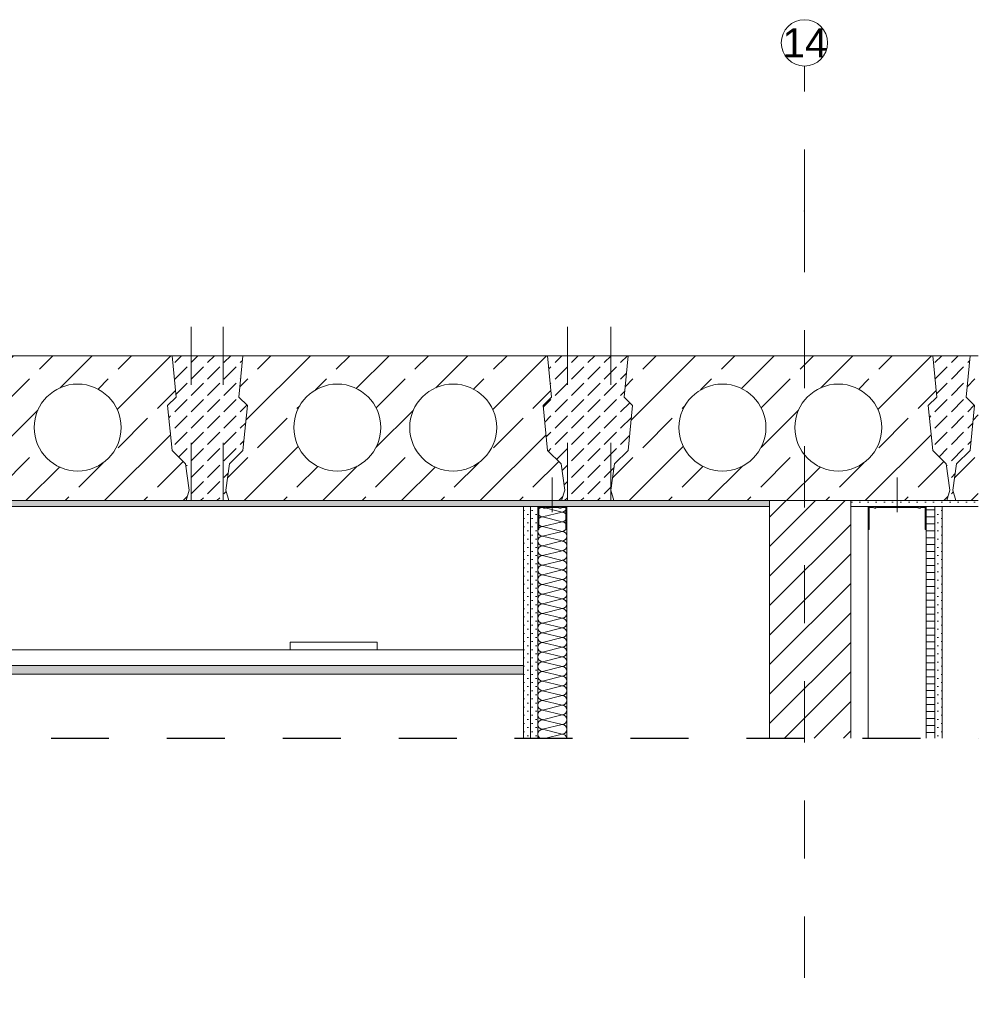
# Model space of a CAD drawing. Header units: metres. Extents: x 39.6 to 62.6, y -3.3 to 8.
# Tile 36 of 48: x 46 to 47.6, y 6.3 to 8. Entities that reach past the tile are written whole.
import ezdxf

# ---------------------------------------------------------------- set-up
doc = ezdxf.new("R2010")
doc.units = ezdxf.units.M
doc.header["$MEASUREMENT"] = 0
for name, pattern in [('Achse', [0.08, 0.04, -0.02, 0, -0.02]), ('Schnittlinie', [0.12, 0.06, -0.03, 0, -0.03]), ('Strichlinie doppelt', [0.218722, 0.105833, -0.042333, 0.028222, -0.042333]), ('Wipeout_Contour', [1, 0, -1])]:
    doc.linetypes.add(name, pattern=pattern)
for name, color, linetype in [('301 - Elemente.Linie', 7, 'Continuous'), ('302 - Elemente.Schraffur', 7, 'Continuous'), ('451 - Universal.Achsen Raster', 7, 'Continuous'), ('603 - Struktur.Bodenplatte_ Decke Roh', 7, 'Continuous'), ('605 - Struktur.Wand Innen', 7, 'Continuous'), ('660 - Unterkonstruktion.Trockenbau', 7, 'Continuous'), ('Neubau_606 - Struktur.Wand Innen Ausbau', 7, 'Continuous'), ('Neubau_651 - Abdeckung.Decke abgehängt_ bekleidet', 7, 'Continuous'), ('Neubau_660 - Unterkonstruktion.Trockenbau', 7, 'Continuous'), ('Neubau_804 - HKLSE.Elektrik', 7, 'Continuous')]:
    doc.layers.add(name, color=color, linetype=linetype)
doc.styles.add('ERSTELLTER_STIL_1', font='txt')
pattern_1 = [(45, (0, 0), (-0.0070710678, 0.0070710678), [0, -0.01])]

# ---------------------------------------------------------------- blocks, each defined once
blk = doc.blocks.new('*X16')
at = {"layer": 'Neubau_606 - Struktur.Wand Innen Ausbau', "color": 1, "linetype": 'Continuous', "lineweight": 5}
for p, q in [((46.8839, 7.17), (46.8783, 7.1686)), ((46.9117, 7.1603), (46.8783, 7.1686)), ((46.9117, 7.1603), (46.8783, 7.1519)), ((46.9117, 7.1436), (46.8783, 7.1519)), ((46.9117, 7.1436), (46.8783, 7.1353)), ((46.9117, 7.1269), (46.8783, 7.1353)), ((46.9117, 7.1269), (46.8783, 7.1186)), ((46.9117, 7.1103), (46.8783, 7.1186)), ((46.9117, 7.1103), (46.8783, 7.1019)), ((46.9117, 7.0936), (46.8783, 7.1019)), ((46.9117, 7.0936), (46.8783, 7.0853)), ((46.9117, 7.0769), (46.8783, 7.0853)), ((46.9117, 7.0769), (46.8783, 7.0686)), ((46.9117, 7.0603), (46.8783, 7.0686)), ((46.9117, 7.0603), (46.8783, 7.0519)), ((46.9117, 7.0436), (46.8783, 7.0519)), ((46.9117, 7.0436), (46.8783, 7.0353)), ((46.9117, 7.0269), (46.8783, 7.0353)), ((46.9117, 7.0269), (46.8783, 7.0186)), ((46.9117, 7.0103), (46.8783, 7.0186)), ((46.9117, 7.0103), (46.8783, 7.0019)), ((46.9117, 6.9936), (46.8783, 7.0019)), ((46.9117, 6.9936), (46.8783, 6.9853)), ((46.9117, 6.9769), (46.8783, 6.9853)), ((46.9117, 6.9769), (46.8783, 6.9686)), ((46.9117, 6.9603), (46.8783, 6.9686)), ((46.9117, 6.9603), (46.8783, 6.9519)), ((46.9117, 6.9436), (46.8783, 6.9519)), ((46.9117, 6.9436), (46.8783, 6.9353)), ((46.9117, 6.9269), (46.8783, 6.9353)), ((46.9117, 6.9269), (46.8783, 6.9186)), ((46.9117, 6.9103), (46.8783, 6.9186)), ((46.9117, 6.9103), (46.8783, 6.9019)), ((46.9117, 6.8936), (46.8783, 6.9019)), ((46.9117, 6.8936), (46.8783, 6.8853)), ((46.9117, 6.8769), (46.8783, 6.8853)), ((46.9117, 6.8769), (46.8783, 6.8686)), ((46.9117, 6.8603), (46.8783, 6.8686)), ((46.9117, 6.8603), (46.8783, 6.8519)), ((46.9117, 6.8436), (46.8783, 6.8519)), ((46.9117, 6.8436), (46.8783, 6.8353)), ((46.9117, 6.8269), (46.8783, 6.8353)), ((46.9117, 6.8269), (46.8783, 6.8186)), ((46.9117, 6.8103), (46.8783, 6.8186)), ((46.9117, 6.8103), (46.8783, 6.8019)), ((46.9117, 6.7936), (46.8783, 6.8019)), ((46.9117, 6.7936), (46.8783, 6.7853)), ((46.9117, 6.7769), (46.8783, 6.7853)), ((46.9117, 6.7769), (46.8839, 6.77))]:
    blk.add_line(p, q, dxfattribs=at)
for centre, start, end in [((46.8783, 7.1603), 90, 180), ((46.8783, 7.1603), 180, 270), ((46.8783, 7.1769), 236.3432, 270), ((46.9117, 7.1686), 270, 0), ((46.9117, 7.1519), 0, 90), ((46.9117, 7.1686), 0, 9.6499), ((46.8783, 7.1436), 90, 180), ((46.8783, 7.1436), 180, 270), ((46.9117, 7.1519), 270, 0), ((46.9117, 7.1353), 0, 90), ((46.8783, 7.1269), 90, 180), ((46.8783, 7.1269), 180, 270), ((46.9117, 7.1353), 270, 0), ((46.9117, 7.1186), 0, 90), ((46.8783, 7.1103), 90, 180), ((46.8783, 7.1103), 180, 270), ((46.9117, 7.1186), 270, 0), ((46.9117, 7.1019), 0, 90), ((46.8783, 7.0936), 90, 180), ((46.8783, 7.0936), 180, 270), ((46.9117, 7.1019), 270, 0), ((46.9117, 7.0853), 0, 90), ((46.8783, 7.0769), 90, 180), ((46.8783, 7.0769), 180, 270), ((46.9117, 7.0853), 270, 0), ((46.9117, 7.0686), 0, 90), ((46.8783, 7.0603), 90, 180), ((46.8783, 7.0603), 180, 270), ((46.9117, 7.0686), 270, 0), ((46.9117, 7.0519), 0, 90), ((46.8783, 7.0436), 90, 180), ((46.8783, 7.0436), 180, 270), ((46.8783, 7.0269), 90, 180), ((46.9117, 7.0519), 270, 0), ((46.9117, 7.0353), 0, 90), ((46.9117, 7.0353), 270, 0), ((46.8783, 7.0269), 180, 270), ((46.8783, 7.0103), 90, 180), ((46.9117, 7.0186), 0, 90), ((46.9117, 7.0186), 270, 0), ((46.8783, 7.0103), 180, 270), ((46.8783, 6.9936), 90, 180), ((46.9117, 7.0019), 0, 90), ((46.9117, 7.0019), 270, 0), ((46.8783, 6.9936), 180, 270), ((46.8783, 6.9769), 90, 180), ((46.9117, 6.9853), 0, 90), ((46.9117, 6.9853), 270, 0), ((46.8783, 6.9769), 180, 270), ((46.8783, 6.9603), 90, 180), ((46.9117, 6.9686), 0, 90), ((46.9117, 6.9686), 270, 0), ((46.8783, 6.9603), 180, 270), ((46.8783, 6.9436), 90, 180), ((46.9117, 6.9519), 0, 90), ((46.9117, 6.9519), 270, 0), ((46.8783, 6.9436), 180, 270), ((46.8783, 6.9269), 90, 180), ((46.9117, 6.9353), 0, 90), ((46.9117, 6.9353), 270, 0), ((46.8783, 6.9269), 180, 270), ((46.8783, 6.9103), 90, 180), ((46.9117, 6.9186), 0, 90), ((46.9117, 6.9186), 270, 0), ((46.8783, 6.9103), 180, 270), ((46.8783, 6.8936), 90, 180), ((46.9117, 6.9019), 0, 90), ((46.9117, 6.9019), 270, 0), ((46.8783, 6.8936), 180, 270), ((46.8783, 6.8769), 90, 180), ((46.9117, 6.8853), 0, 90), ((46.9117, 6.8853), 270, 0), ((46.8783, 6.8769), 180, 270), ((46.8783, 6.8603), 90, 180), ((46.9117, 6.8686), 0, 90), ((46.9117, 6.8686), 270, 0), ((46.8783, 6.8603), 180, 270), ((46.8783, 6.8436), 90, 180), ((46.9117, 6.8519), 0, 90), ((46.9117, 6.8519), 270, 0), ((46.8783, 6.8436), 180, 270), ((46.8783, 6.8269), 90, 180), ((46.9117, 6.8353), 0, 90), ((46.9117, 6.8353), 270, 0), ((46.8783, 6.8269), 180, 270), ((46.8783, 6.8103), 90, 180), ((46.9117, 6.8186), 0, 90), ((46.9117, 6.8186), 270, 0), ((46.8783, 6.8103), 180, 270), ((46.8783, 6.7936), 90, 180), ((46.9117, 6.8019), 0, 90), ((46.9117, 6.8019), 270, 0), ((46.8783, 6.7936), 180, 270), ((46.8783, 6.7769), 90, 180), ((46.9117, 6.7853), 0, 90), ((46.9117, 6.7853), 270, 0), ((46.8783, 6.7769), 180, 236.3448), ((46.9117, 6.7686), 9.649, 90)]:
    blk.add_arc(centre, 0.00833, start, end, dxfattribs=at)

msp = doc.modelspace()

# ---------------------------------------------------------------- hatches: boundary and pattern name
at = {"layer": '302 - Elemente.Schraffur', "linetype": 'Continuous', "lineweight": 9}
h = msp.add_hatch(dxfattribs=at)
h.set_pattern_fill('Beton__unbewehrt_0001', style=0, pattern_type=2)
h.set_pattern_definition([(45, (46.29999, 7.305), (-0.028284, 0.028284), [0.03, -0.01]), (45, (46.29999, 7.333284), (-0.028284, 0.028284), [0.03, -0.01])])
h.paths.add_polyline_path([(46.3612, 7.2666), (46.3689, 7.3441), (46.3543, 7.3587), (46.3612, 7.43), (46.2388, 7.43), (46.2457, 7.3587), (46.2311, 7.3441), (46.2388, 7.2666), (46.2621, 7.2434), (46.2685, 7.1983), (46.2631, 7.18), (46.3369, 7.18), (46.3315, 7.1983), (46.3379, 7.2434)])
h = msp.add_hatch(dxfattribs=at)
h.set_pattern_fill('Beton__unbewehrt_0001', style=0, pattern_type=2)
h.set_pattern_definition([(45, (46.95624, 7.305), (-0.028284, 0.028284), [0.03, -0.01]), (45, (46.95624, 7.333284), (-0.028284, 0.028284), [0.03, -0.01])])
h.paths.add_polyline_path([(46.8791, 7.3441), (46.8868, 7.2666), (46.9101, 7.2434), (46.9165, 7.1983), (46.9111, 7.18), (47.0014, 7.18), (46.996, 7.1983), (47.0024, 7.2434), (47.0257, 7.2666), (47.0334, 7.3441), (47.0188, 7.3587), (47.0257, 7.43), (46.8868, 7.43), (46.8937, 7.3587)])
h = msp.add_hatch(dxfattribs=at)
h.set_pattern_fill('Beton__unbewehrt_0001', style=0, pattern_type=2)
h.set_pattern_definition([(45, (47.58349, 7.305), (-0.028284, 0.028284), [0.03, -0.01]), (45, (47.58349, 7.333284), (-0.028284, 0.028284), [0.03, -0.01])])
h.paths.add_polyline_path([(47.5436, 7.3441), (47.5513, 7.2666), (47.5746, 7.2434), (47.581, 7.1983), (47.5756, 7.18), (47.5914, 7.18), (47.586, 7.1983), (47.5924, 7.2434), (47.6157, 7.2666), (47.6234, 7.3441), (47.6088, 7.3587), (47.6157, 7.43), (47.5513, 7.43), (47.5582, 7.3587)])
at = {"layer": '603 - Struktur.Bodenplatte_ Decke Roh', "linetype": 'Continuous', "lineweight": 9}
h = msp.add_hatch(dxfattribs=at)
h.set_pattern_fill('Beton__Stahlbeton_0001', style=0, pattern_type=2)
h.set_pattern_definition([(45, (45.97599, 7.305), (-0.067882, 0.067882), []), (45, (45.94205, 7.33894), (-0.067882, 0.067882), [0.072, -0.024])])
h.paths.add_polyline_path([(45.7132, 7.43), (45.7063, 7.3587), (45.7209, 7.3441), (45.7132, 7.2666), (45.6899, 7.2434), (45.6835, 7.1983), (45.6889, 7.18), (46.2631, 7.18), (46.2685, 7.1983), (46.2621, 7.2434), (46.2388, 7.2666), (46.2311, 7.3441), (46.2457, 7.3587), (46.2388, 7.43)])
h.paths.add_polyline_path([(45.801, 7.3061, 1), (45.951, 7.3061, 1)], flags=0)
h.paths.add_polyline_path([(46.001, 7.3061, 1), (46.151, 7.3061, 1)], flags=0)
h = msp.add_hatch(dxfattribs=at)
h.set_pattern_fill('Beton__Stahlbeton_0001', style=0, pattern_type=2)
h.set_pattern_definition([(45, (46.62399, 7.305), (-0.067882, 0.067882), []), (45, (46.59005, 7.33894), (-0.067882, 0.067882), [0.072, -0.024])])
h.paths.add_polyline_path([(46.3612, 7.43), (46.3543, 7.3587), (46.3689, 7.3441), (46.3612, 7.2666), (46.3379, 7.2434), (46.3315, 7.1983), (46.3369, 7.18), (46.9111, 7.18), (46.9165, 7.1983), (46.9101, 7.2434), (46.8868, 7.2666), (46.8791, 7.3441), (46.8937, 7.3587), (46.8868, 7.43)])
h.paths.add_polyline_path([(46.449, 7.3061, 1), (46.599, 7.3061, 1)], flags=0)
h.paths.add_polyline_path([(46.649, 7.3061, 1), (46.799, 7.3061, 1)], flags=0)
h = msp.add_hatch(dxfattribs=at)
h.set_pattern_fill('Beton__Stahlbeton_0001', style=0, pattern_type=2)
h.set_pattern_definition([(45, (47.28849, 7.305), (-0.067882, 0.067882), []), (45, (47.25455, 7.33894), (-0.067882, 0.067882), [0.072, -0.024])])
h.paths.add_polyline_path([(47.0257, 7.43), (47.0188, 7.3587), (47.0334, 7.3441), (47.0257, 7.2666), (47.0024, 7.2434), (46.996, 7.1983), (47.0014, 7.18), (47.5756, 7.18), (47.581, 7.1983), (47.5746, 7.2434), (47.5513, 7.2666), (47.5436, 7.3441), (47.5582, 7.3587), (47.5513, 7.43)])
h.paths.add_polyline_path([(47.1135, 7.3061, 1), (47.2635, 7.3061, 1)], flags=0)
h.paths.add_polyline_path([(47.3135, 7.3061, 1), (47.4635, 7.3061, 1)], flags=0)
h = msp.add_hatch(dxfattribs=at)
h.set_pattern_fill('Beton__Stahlbeton_0001', style=0, pattern_type=2)
h.set_pattern_definition([(45, (47.87849, 7.305), (-0.067882, 0.067882), []), (45, (47.84455, 7.33894), (-0.067882, 0.067882), [0.072, -0.024])])
h.paths.add_polyline_path([(47.6157, 7.43), (47.6088, 7.3587), (47.6234, 7.3441), (47.6157, 7.2666), (47.5924, 7.2434), (47.586, 7.1983), (47.5914, 7.18), (47.63, 7.18), (47.63, 7.43)])
at = {"layer": 'Neubau_606 - Struktur.Wand Innen Ausbau', "linetype": 'Continuous', "lineweight": 5}
h = msp.add_hatch(dxfattribs=at)
h.set_pattern_fill('Gips_0001', style=0, pattern_type=2)
h.set_pattern_definition(pattern_1)
h.paths.add_polyline_path([(46.845, 7.17), (46.845, 6.77), (46.8575, 6.77), (46.8575, 7.17)])
h = msp.add_hatch(dxfattribs=at)
h.set_pattern_fill('Gips_0001', style=0, pattern_type=2)
h.set_pattern_definition(pattern_1)
h.paths.add_polyline_path([(46.8575, 7.17), (46.8575, 6.77), (46.87, 6.77), (46.87, 7.17)])
h = msp.add_hatch(dxfattribs=at)
h.set_pattern_fill('Holz__Sperrholz_1_0001', style=0, pattern_type=2)
h.set_pattern_definition([(0, (0, 0), (0, 0.0120000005), [])])
h.paths.add_polyline_path([(47.54, 7.17), (47.54, 6.77), (47.555, 6.77), (47.555, 7.17)])
h = msp.add_hatch(dxfattribs=at)
h.set_pattern_fill('Gips_0001', style=0, pattern_type=2)
h.set_pattern_definition(pattern_1)
h.paths.add_polyline_path([(47.555, 7.17), (47.555, 6.77), (47.5675, 6.77), (47.5675, 7.17)])
at = {"layer": 'Neubau_651 - Abdeckung.Decke abgehängt_ bekleidet', "linetype": 'Continuous', "lineweight": 5}
h = msp.add_hatch(dxfattribs=at)
h.set_pattern_fill('Gips_0001', style=0, pattern_type=2)
h.set_pattern_definition(pattern_1)
h.paths.add_polyline_path([(44.71, 6.8805), (46.845, 6.8805), (46.845, 6.8955), (44.71, 6.8955)])

# ---------------------------------------------------------------- linework, layer by layer
at = {"layer": '301 - Elemente.Linie', "color": 7, "linetype": 'Achse', "lineweight": 18}
for p, q in [((46.272, 7.48), (46.272, 7.12)), ((46.327, 7.48), (46.327, 7.12)), ((46.921, 7.48), (46.921, 7.12)), ((46.996, 7.48), (46.996, 7.12))]:
    msp.add_line(p, q, dxfattribs=at)
at = {"layer": '302 - Elemente.Schraffur', "color": 7, "linetype": 'Continuous', "lineweight": 13, "flags": 128}
for points in [[(46.3612, 7.2666), (46.3689, 7.3441), (46.3543, 7.3587), (46.3612, 7.43), (46.2388, 7.43), (46.2457, 7.3587), (46.2311, 7.3441), (46.2388, 7.2666), (46.2621, 7.2434), (46.2685, 7.1983), (46.2631, 7.18), (46.3369, 7.18), (46.3315, 7.1983), (46.3379, 7.2434)], [(46.8791, 7.3441), (46.8868, 7.2666), (46.9101, 7.2434), (46.9165, 7.1983), (46.9111, 7.18), (47.0014, 7.18), (46.996, 7.1983), (47.0024, 7.2434), (47.0257, 7.2666), (47.0334, 7.3441), (47.0188, 7.3587), (47.0257, 7.43), (46.8868, 7.43), (46.8937, 7.3587)], [(47.5436, 7.3441), (47.5513, 7.2666), (47.5746, 7.2434), (47.581, 7.1983), (47.5756, 7.18), (47.5914, 7.18), (47.586, 7.1983), (47.5924, 7.2434), (47.6157, 7.2666), (47.6234, 7.3441), (47.6088, 7.3587), (47.6157, 7.43), (47.5513, 7.43), (47.5582, 7.3587)]]:
    msp.add_lwpolyline(points, close=True, dxfattribs=at)
at = {"layer": '451 - Universal.Achsen Raster', "color": 160, "linetype": 'Strichlinie doppelt', "lineweight": 9, "true_color": 0x3232ff}
msp.add_line((47.33, 7.68), (47.33, 7.93), dxfattribs=at)
at = {"layer": '451 - Universal.Achsen Raster', "color": 160, "linetype": 'Continuous', "lineweight": 9, "true_color": 0x3232ff}
msp.add_circle((47.33, 7.97), 0.04, dxfattribs=at)
at = {"layer": '451 - Universal.Achsen Raster', "color": 160, "linetype": 'Strichlinie doppelt', "lineweight": 9, "true_color": 0x3232ff}
msp.add_point((47.33, 7.68), dxfattribs=at)
msp.add_point((47.33, 7.68), dxfattribs=at)
at = {"layer": '603 - Struktur.Bodenplatte_ Decke Roh', "color": 7, "linetype": 'Continuous', "lineweight": 13}
msp.add_line((47.63, 7.43), (39.63, 7.43), dxfattribs=at)
at = {"layer": '603 - Struktur.Bodenplatte_ Decke Roh', "color": 7, "linetype": 'Continuous', "lineweight": 5}
for p, q in [((46.845, 7.17), (44.71, 7.17)), ((47.63, 7.17), (47.5675, 7.17))]:
    msp.add_line(p, q, dxfattribs=at)
at = {"layer": '603 - Struktur.Bodenplatte_ Decke Roh', "color": 7, "linetype": 'Continuous', "lineweight": 13, "flags": 128}
for points in [[(45.7132, 7.43), (45.7063, 7.3587), (45.7209, 7.3441), (45.7132, 7.2666), (45.6899, 7.2434), (45.6835, 7.1983), (45.6889, 7.18), (46.2631, 7.18), (46.2685, 7.1983), (46.2621, 7.2434), (46.2388, 7.2666), (46.2311, 7.3441), (46.2457, 7.3587), (46.2388, 7.43)], [(46.3612, 7.43), (46.3543, 7.3587), (46.3689, 7.3441), (46.3612, 7.2666), (46.3379, 7.2434), (46.3315, 7.1983), (46.3369, 7.18), (46.9111, 7.18), (46.9165, 7.1983), (46.9101, 7.2434), (46.8868, 7.2666), (46.8791, 7.3441), (46.8937, 7.3587), (46.8868, 7.43)], [(47.0257, 7.43), (47.0188, 7.3587), (47.0334, 7.3441), (47.0257, 7.2666), (47.0024, 7.2434), (46.996, 7.1983), (47.0014, 7.18), (47.5756, 7.18), (47.581, 7.1983), (47.5746, 7.2434), (47.5513, 7.2666), (47.5436, 7.3441), (47.5582, 7.3587), (47.5513, 7.43)]]:
    msp.add_lwpolyline(points, close=True, dxfattribs=at)
for points in [[(46.001, 7.3061, 1), (46.151, 7.3061, 1)], [(46.449, 7.3061, 1), (46.599, 7.3061, 1)], [(46.649, 7.3061, 1), (46.799, 7.3061, 1)], [(47.1135, 7.3061, 1), (47.2635, 7.3061, 1)], [(47.3135, 7.3061, 1), (47.4635, 7.3061, 1)]]:
    msp.add_lwpolyline(points, format="xyb", close=True, dxfattribs=at)
at = {"layer": '603 - Struktur.Bodenplatte_ Decke Roh', "color": 7, "linetype": 'Continuous', "lineweight": 5, "flags": 128}
msp.add_lwpolyline([(46.92, 7.17), (46.87, 7.17), (46.8575, 7.17), (46.845, 7.17)], dxfattribs=at)
at = {"layer": '660 - Unterkonstruktion.Trockenbau', "color": 1, "linetype": 'Continuous', "lineweight": 13}
for p, q in [((46.895, 7.16), (46.895, 7.22)), ((47.49, 7.16), (47.49, 7.22))]:
    msp.add_line(p, q, dxfattribs=at)
at = {"layer": 'Neubau_606 - Struktur.Wand Innen Ausbau', "color": 1, "linetype": 'Continuous', "lineweight": 5}
for p, q in [((46.845, 7.17), (46.845, 6.9225)), ((46.845, 7.17), (46.845, 6.77)), ((46.8575, 7.17), (46.8575, 6.77)), ((46.87, 7.17), (46.87, 6.77)), ((46.92, 7.17), (46.92, 6.77))]:
    msp.add_line(p, q, dxfattribs=at)
at = {"layer": 'Neubau_606 - Struktur.Wand Innen Ausbau', "color": 1, "linetype": 'Continuous', "lineweight": 13}
for p, q in [((47.44, 7.17), (47.44, 6.77)), ((47.54, 7.17), (47.54, 6.77)), ((47.5675, 7.17), (47.5675, 6.77))]:
    msp.add_line(p, q, dxfattribs=at)
at = {"layer": 'Neubau_606 - Struktur.Wand Innen Ausbau', "color": 1, "linetype": 'Continuous', "lineweight": 9}
msp.add_line((47.555, 7.17), (47.555, 6.77), dxfattribs=at)
at = {"layer": 'Neubau_606 - Struktur.Wand Innen Ausbau', "color": 1, "linetype": 'Continuous', "lineweight": 13, "flags": 128}
msp.add_lwpolyline([(47.5675, 7.17), (47.555, 7.17), (47.54, 7.17), (47.44, 7.17)], dxfattribs=at)
at = {"layer": 'Neubau_606 - Struktur.Wand Innen Ausbau', "color": 1, "linetype": 'Continuous', "lineweight": 5, "flags": 128}
msp.add_lwpolyline([(46.845, 6.9225), (46.845, 6.8955), (46.845, 6.8805)], dxfattribs=at)
at = {"layer": 'Neubau_651 - Abdeckung.Decke abgehängt_ bekleidet', "color": 1, "linetype": 'Continuous', "lineweight": 5}
for p, q in [((46.845, 6.9225), (44.71, 6.9225)), ((46.845, 6.8955), (44.71, 6.8955)), ((46.845, 6.8805), (44.71, 6.8805))]:
    msp.add_line(p, q, dxfattribs=at)
at = {"layer": 'Neubau_660 - Unterkonstruktion.Trockenbau', "color": 1, "linetype": 'Continuous', "lineweight": 13, "flags": 128}
for points in [[(46.87, 7.13), (46.87, 7.168, -0.414214), (46.872, 7.17), (46.8775, 7.17, -0.156603), (46.8796, 7.1693, 0.156603), (46.8806, 7.169), (46.8824, 7.169, 0.156603), (46.8834, 7.1693, -0.156603), (46.8855, 7.17), (46.9045, 7.17, -0.156603), (46.9066, 7.1693, 0.156603), (46.9076, 7.169), (46.9094, 7.169, 0.156603), (46.9104, 7.1693, -0.156603), (46.9125, 7.17), (46.918, 7.17, -0.414214), (46.92, 7.168), (46.92, 7.13), (46.9182, 7.13), (46.9182, 7.168, 0.414214), (46.918, 7.1682), (46.9125, 7.1682, 0.156603), (46.9114, 7.1679, -0.156603), (46.9094, 7.1672), (46.9076, 7.1672, -0.156603), (46.9055, 7.1679, 0.156603), (46.9045, 7.1682), (46.8855, 7.1682, 0.156603), (46.8844, 7.1679, -0.156603), (46.8824, 7.1672), (46.8806, 7.1672, -0.156603), (46.8785, 7.1679, 0.156603), (46.8775, 7.1682), (46.872, 7.1682, 0.414214), (46.8717, 7.168), (46.8717, 7.13)], [(47.44, 7.13), (47.44, 7.168, -0.414214), (47.442, 7.17), (47.4475, 7.17, -0.156603), (47.4496, 7.1693, 0.156603), (47.4506, 7.169), (47.4524, 7.169, 0.156603), (47.4534, 7.1693, -0.156603), (47.4555, 7.17), (47.5245, 7.17, -0.156603), (47.5266, 7.1693, 0.156603), (47.5276, 7.169), (47.5294, 7.169, 0.156603), (47.5304, 7.1693, -0.156603), (47.5325, 7.17), (47.538, 7.17, -0.414214), (47.54, 7.168), (47.54, 7.13), (47.5382, 7.13), (47.5382, 7.168, 0.414214), (47.538, 7.1682), (47.5325, 7.1682, 0.156603), (47.5314, 7.1679, -0.156603), (47.5294, 7.1672), (47.5276, 7.1672, -0.156603), (47.5255, 7.1679, 0.156603), (47.5245, 7.1682), (47.4555, 7.1682, 0.156603), (47.4544, 7.1679, -0.156603), (47.4524, 7.1672), (47.4506, 7.1672, -0.156603), (47.4485, 7.1679, 0.156603), (47.4475, 7.1682), (47.442, 7.1682, 0.414214), (47.4417, 7.168), (47.4417, 7.13)]]:
    msp.add_lwpolyline(points, format="xyb", close=True, dxfattribs=at)
at = {"layer": 'Neubau_804 - HKLSE.Elektrik', "color": 1, "linetype": 'Continuous', "lineweight": 13}
for p, q in [((46.4425, 6.9355), (46.4461, 6.9355)), ((46.4425, 6.9225), (46.4425, 6.9355)), ((46.4461, 6.9355), (46.4568, 6.9355)), ((46.4568, 6.9355), (46.4734, 6.9355)), ((46.4734, 6.9355), (46.4943, 6.9355)), ((46.4943, 6.9355), (46.5175, 6.9355)), ((46.5175, 6.9355), (46.5407, 6.9355)), ((46.5407, 6.9355), (46.5616, 6.9355)), ((46.5616, 6.9355), (46.5782, 6.9355)), ((46.5782, 6.9355), (46.5888, 6.9355)), ((46.5888, 6.9355), (46.5925, 6.9355)), ((46.5925, 6.9225), (46.5925, 6.9355))]:
    msp.add_line(p, q, dxfattribs=at)

# ---------------------------------------------------------------- block references
at = {"layer": 'Neubau_606 - Struktur.Wand Innen Ausbau', "color": 1, "linetype": 'Continuous', "lineweight": 5}
msp.add_blockref('*X16', (0, 0), dxfattribs=at)

# ---------------------------------------------------------------- texts
at = {"layer": '451 - Universal.Achsen Raster', "color": 160, "lineweight": 9, "true_color": 0x3232ff, "insert": (47.292, 7.995), "char_height": 0.05, "attachment_point": 1, "style": 'ERSTELLTER_STIL_1'}
msp.add_mtext('\\A1;{\\pql;\\pt0;\\fArial|b0|i0|c0|p38;14}', dxfattribs=at)

# ---------------------------------------------------------------- next in the draw order: wipeouts: each hides what was drawn before it
at = {"color": 254, "linetype": 'Wipeout_Contour', "lineweight": 0, "ltscale": 191.414755}
msp.add_wipeout([(47.41, 6.77), (47.41, 7.18), (47.27, 7.18), (47.27, 6.77)], dxfattribs=at).dxf.layer = '605 - Struktur.Wand Innen'

# ---------------------------------------------------------------- next in the draw order: hatches: boundary and pattern name
at = {"layer": '603 - Struktur.Bodenplatte_ Decke Roh', "linetype": 'Continuous', "lineweight": 5}
h = msp.add_hatch(dxfattribs=at)
h.set_pattern_fill('Gips_0001', style=0, pattern_type=2)
h.set_pattern_definition(pattern_1)
h.paths.add_polyline_path([(47.27, 7.18), (40.13, 7.18), (40.13, 7.17), (47.27, 7.17)])
h = msp.add_hatch(dxfattribs=at)
h.set_pattern_fill('Gips_0001', style=0, pattern_type=2)
h.set_pattern_definition(pattern_1)
h.paths.add_polyline_path([(47.41, 7.18), (47.41, 7.17), (47.63, 7.17), (47.63, 7.18)])
at = {"layer": '605 - Struktur.Wand Innen', "linetype": 'Continuous', "lineweight": 5}
h = msp.add_hatch(dxfattribs=at)
h.set_pattern_fill('MW_Ziegel_0001', style=0, pattern_type=2)
h.set_pattern_definition([(45, (0, 0), (-0.025455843, 0.025455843), [])])
h.paths.add_polyline_path([(47.41, 6.77), (47.41, 7.18), (47.27, 7.18), (47.27, 6.77)])

# ---------------------------------------------------------------- next in the draw order: linework, layer by layer
at = {"layer": '301 - Elemente.Linie', "color": 7, "linetype": 'Schnittlinie', "lineweight": 25}
msp.add_line((39.63, 6.77), (47.63, 6.77), dxfattribs=at)
at = {"layer": '451 - Universal.Achsen Raster', "color": 160, "linetype": 'Strichlinie doppelt', "lineweight": 9, "true_color": 0x3232ff}
msp.add_line((47.33, 7.68), (47.33, 0.92), dxfattribs=at)
at = {"layer": '603 - Struktur.Bodenplatte_ Decke Roh', "color": 7, "linetype": 'Continuous', "lineweight": 13}
for p, q in [((47.27, 7.18), (40.13, 7.18)), ((47.63, 7.18), (47.41, 7.18))]:
    msp.add_line(p, q, dxfattribs=at)
at = {"layer": '603 - Struktur.Bodenplatte_ Decke Roh', "color": 7, "linetype": 'Continuous', "lineweight": 5}
for p, q in [((47.27, 7.17), (46.92, 7.17)), ((47.44, 7.17), (47.41, 7.17))]:
    msp.add_line(p, q, dxfattribs=at)
at = {"layer": '605 - Struktur.Wand Innen', "color": 7, "linetype": 'Continuous', "lineweight": 18}
for p, q in [((47.41, 7.18), (47.27, 7.18)), ((47.27, 7.18), (47.27, 6.77)), ((47.41, 7.18), (47.41, 6.77))]:
    msp.add_line(p, q, dxfattribs=at)

doc.saveas('drawing.dxf')
